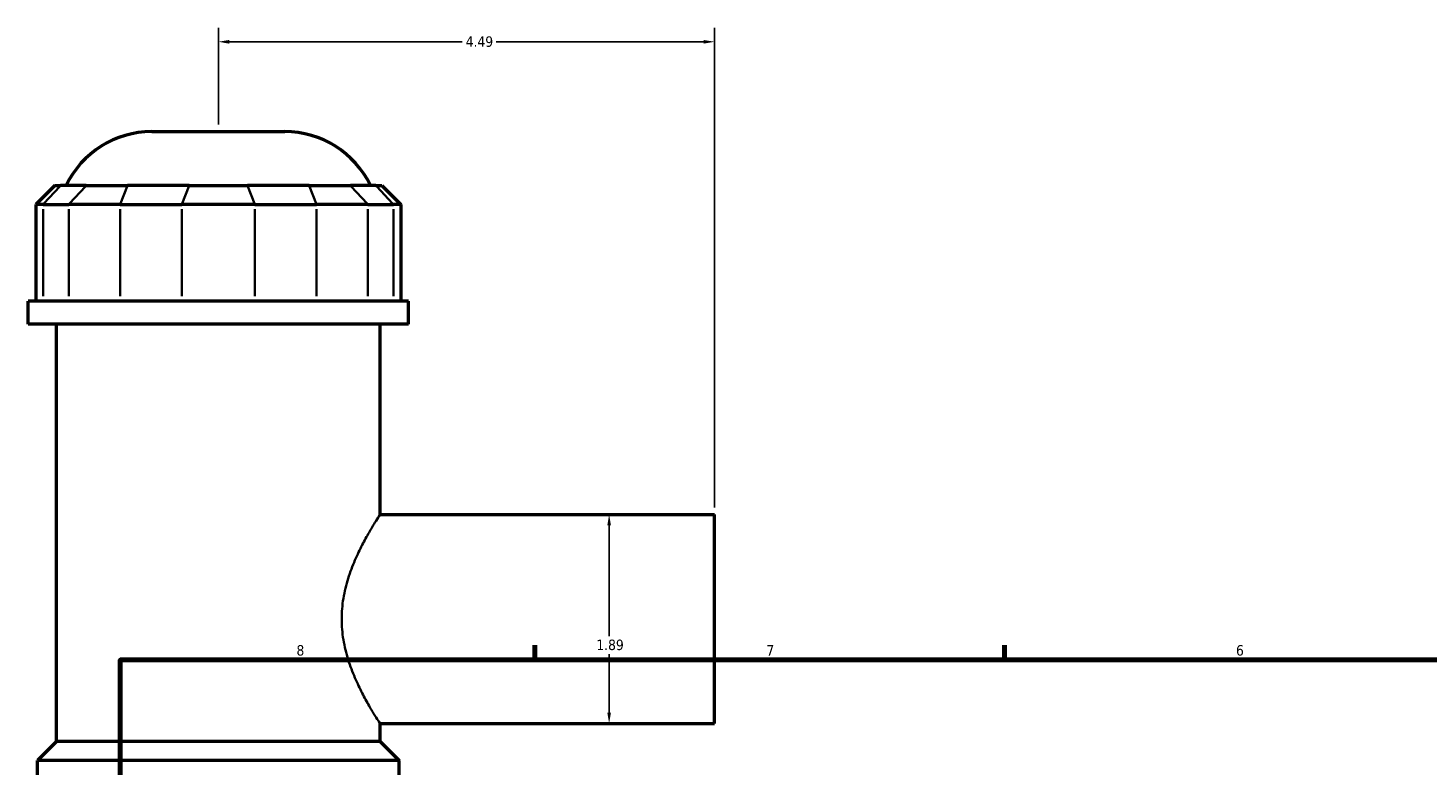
# Model space of a CAD drawing. Header units: inches. Extents: x -2.1 to 50.7, y -2.5 to 49.1.
# Tile 4 of 8: x -0.3 to 12.3, y 20 to 26.7. Entities that reach past the tile are written whole.
import ezdxf

# ---------------------------------------------------------------- set-up
doc = ezdxf.new("R2010")
doc.units = ezdxf.units.IN
doc.header["$MEASUREMENT"] = 0
for name, color, linetype, lineweight in [('Border (ANSI)', 7, 'Continuous', 70), ('Dimension (ANSI)', 7, 'Continuous', 25), ('Visible (ANSI)', 7, 'Continuous', 50), ('Visible Narrow (ANSI)', 7, 'Continuous', 35)]:
    doc.layers.add(name, color=color, linetype=linetype, lineweight=lineweight)
doc.styles.add('Note Text (ANSI)', font='tahoma.ttf')
doc.dimstyles.new('Default (ANSI)', dxfattribs={"dimtxt": 0.094488, "dimasz": 0.098425, "dimexe": 0.125, "dimexo": 0.0625, "dimgap": 0.031496, "dimtad": 0, "dimtih": 1, "dimtoh": 1, "dimrnd": 1e-08, "dimzin": 4, "dimdsep": 46, "dimtxsty": 'Note Text (ANSI)', "dimcen": 0.09, "dimdle": 0.393701, "dimclrd": 256, "dimclre": 256, "dimclrt": 5, "dimadec": 0, "dimazin": 1, "dimtfac": 1, "dimtofl": 0, "dimtmove": 0, "dimatfit": 3, "dimfxl": 1, "dimtolj": 1, "dimtzin": 4, "dimlwd": -1, "dimlwe": -1, "dimarcsym": 0})

# ---------------------------------------------------------------- blocks, each defined once
blk = doc.blocks.new('Borders Default Border')
at = {"layer": 'Border (ANSI)'}
for p, q in [((4.25, 21), (4.25, 21.134)), ((8.5, 21), (8.5, 21.134))]:
    blk.add_line(p, q, dxfattribs=at)
at = {"layer": 'Border (ANSI)', "flags": 128}
blk.add_lwpolyline([(0.5, 1), (0.5, 21), (33.5, 21), (33.5, 1), (0.5, 1)], dxfattribs=at)
at = {"layer": 'Border (ANSI)', "color": 5, "true_color": 0x0000ff, "char_height": 0.0945, "attachment_point": 7, "style": 'Note Text (ANSI)'}
for s, insert in [('8', (2.094, 21.038)), ('7', (6.346, 21.04)), ('6', (10.595, 21.038))]:
    blk.add_mtext(s, dxfattribs=dict(at, insert=insert))
blk = doc.blocks.new('*D6')
at = {"layer": 'Defpoints', "color": 0, "transparency": 16777216}
for p in [(5.877, 26.593), (1.387, 25.78), (5.877, 22.317)]:
    blk.add_point(p, dxfattribs=at)
at = {"layer": 'Dimension (ANSI)', "transparency": 16777216}
for p, q in [((1.387, 25.843), (1.387, 26.718)), ((5.877, 22.38), (5.877, 26.718)), ((1.485, 26.593), (3.593, 26.593)), ((5.778, 26.593), (3.9, 26.593))]:
    blk.add_line(p, q, dxfattribs=at)
for points in [[(1.485, 26.609), (1.485, 26.576), (1.387, 26.593)], [(5.778, 26.609), (5.778, 26.576), (5.877, 26.593)]]:
    blk.add_solid(points, dxfattribs=at)
at = {"layer": 'Dimension (ANSI)', "color": 5, "transparency": 16777216, "insert": (3.625, 26.642), "char_height": 0.0945, "attachment_point": 1, "style": 'Note Text (ANSI)'}
blk.add_mtext('\\A1;4.49', dxfattribs=at)
blk = doc.blocks.new('*D9')
at = {"layer": 'Defpoints', "color": 0, "transparency": 16777216}
for p in [(4.923, 22.317), (4.923, 20.424), (4.923, 20.424)]:
    blk.add_point(p, dxfattribs=at)
at = {"layer": 'Dimension (ANSI)', "transparency": 16777216}
for p, q in [((4.923, 22.219), (4.923, 21.215)), ((4.923, 20.522), (4.923, 21.053))]:
    blk.add_line(p, q, dxfattribs=at)
for points in [[(4.907, 22.219), (4.939, 22.219), (4.923, 22.317)], [(4.907, 20.522), (4.939, 20.522), (4.923, 20.424)]]:
    blk.add_solid(points, dxfattribs=at)
at = {"layer": 'Dimension (ANSI)', "color": 5, "transparency": 16777216, "insert": (4.807, 21.184), "char_height": 0.0945, "attachment_point": 1, "style": 'Note Text (ANSI)'}
blk.add_mtext('\\A1;1.89', dxfattribs=at)

msp = doc.modelspace()

# ---------------------------------------------------------------- linework, layer by layer
at = {"layer": 'Visible (ANSI)'}
for p, q in [((0.785, 25.78), (1.988, 25.78)), ((-0.092, 25.292), (-0.264, 25.12)), ((-0.092, 25.292), (-0.04, 25.292)), ((0.192, 25.292), (-0.04, 25.292)), ((0.192, 25.292), (0.565, 25.292)), ((1.123, 25.292), (0.565, 25.292)), ((1.123, 25.292), (1.65, 25.292)), ((2.209, 25.292), (1.65, 25.292)), ((2.209, 25.292), (2.582, 25.292)), ((2.813, 25.292), (2.582, 25.292)), ((2.813, 25.292), (2.866, 25.292)), ((2.866, 25.292), (3.038, 25.12)), ((-0.199, 25.12), (-0.264, 25.12)), ((-0.264, 25.12), (-0.264, 24.247)), ((-0.199, 25.12), (0.033, 25.12)), ((0.499, 25.12), (0.033, 25.12)), ((0.499, 25.12), (1.057, 25.12)), ((1.716, 25.12), (1.057, 25.12)), ((1.716, 25.12), (2.275, 25.12)), ((2.741, 25.12), (2.275, 25.12)), ((2.741, 25.12), (2.972, 25.12)), ((3.038, 25.12), (2.972, 25.12)), ((3.038, 25.12), (3.038, 24.247)), ((3.109, 24.247), (-0.335, 24.247)), ((-0.335, 24.038), (-0.335, 24.247)), ((3.109, 24.038), (3.109, 24.247)), ((3.109, 24.038), (-0.335, 24.038)), ((-0.077, 20.262), (-0.077, 24.038)), ((2.851, 22.317), (2.851, 24.038)), ((2.851, 22.317), (5.877, 22.317)), ((5.877, 20.424), (5.877, 22.317)), ((2.851, 20.262), (2.851, 20.424)), ((2.851, 20.424), (5.877, 20.424)), ((-0.077, 20.262), (-0.249, 20.09)), ((2.851, 20.262), (-0.077, 20.262)), ((2.851, 20.262), (3.023, 20.09)), ((3.023, 20.09), (-0.249, 20.09)), ((-0.249, 19.699), (-0.249, 20.09)), ((3.023, 19.699), (3.023, 20.09))]:
    msp.add_line(p, q, dxfattribs=at)
for centre, start, end in [((0.785, 24.919), 90, 154.3197), ((1.988, 24.919), 25.6803, 90)]:
    msp.add_arc(centre, 0.861, start, end, dxfattribs=at)
at = {"layer": 'Visible Narrow (ANSI)'}
for p, q in [((-0.048, 25.284), (-0.191, 25.129)), ((0.041, 25.129), (0.184, 25.284)), ((0.561, 25.284), (0.502, 25.129)), ((1.12, 25.284), (1.061, 25.129)), ((1.654, 25.284), (1.713, 25.129)), ((2.212, 25.284), (2.272, 25.129)), ((2.59, 25.284), (2.733, 25.129)), ((2.821, 25.284), (2.964, 25.129)), ((-0.199, 24.291), (-0.199, 25.077)), ((0.033, 25.077), (0.033, 24.291)), ((0.499, 24.291), (0.499, 25.077)), ((1.057, 25.077), (1.057, 24.291)), ((1.716, 24.291), (1.716, 25.077)), ((2.275, 25.077), (2.275, 24.291)), ((2.741, 24.291), (2.741, 25.077)), ((2.972, 25.077), (2.972, 24.291))]:
    msp.add_line(p, q, dxfattribs=at)
msp.add_open_spline([(2.851, 20.424), (2.851, 20.424), (2.847, 20.43), (2.831, 20.455), (2.819, 20.473), (2.789, 20.522), (2.77, 20.552), (2.731, 20.621), (2.709, 20.66), (2.667, 20.742), (2.645, 20.789), (2.601, 20.89), (2.58, 20.945), (2.544, 21.061), (2.529, 21.121), (2.508, 21.245), (2.503, 21.308), (2.503, 21.432), (2.508, 21.495), (2.529, 21.619), (2.544, 21.68), (2.58, 21.796), (2.601, 21.851), (2.645, 21.952), (2.667, 21.999), (2.709, 22.081), (2.731, 22.119), (2.77, 22.188), (2.789, 22.218), (2.819, 22.267), (2.831, 22.286), (2.847, 22.311), (2.851, 22.317), (2.851, 22.317)], degree=3, knots=[3.762832, 3.762832, 3.762832, 3.762832, 4.230963, 4.230963, 4.699093, 4.699093, 5.167224, 5.167224, 5.635354, 5.635354, 6.107932, 6.107932, 6.580509, 6.580509, 7.053087, 7.053087, 7.525665, 7.525665, 7.998242, 7.998242, 8.47082, 8.47082, 8.943397, 8.943397, 9.415975, 9.415975, 9.884105, 9.884105, 10.352236, 10.352236, 10.820366, 10.820366, 11.288497, 11.288497, 11.288497, 11.288497], dxfattribs=at)

# ---------------------------------------------------------------- block references
msp.add_blockref('Borders Default Border', (0, 0))

# ---------------------------------------------------------------- dimensions: what is measured, and where the dimension line sits
at = {"layer": 'Dimension (ANSI)'}
for base, p1, p2, angle, override, picture, middle in [((5.877, 26.593), (1.387, 25.78), (5.877, 22.317), 180, {"dimgap": 0.031496, "dimtih": 0, "dimtoh": 0, "dimdec": 2, "dimtol": 0, "dimlim": 0, "dimtp": 0, "dimtm": 0, "dimtdec": 2, "dimatfit": 1}, '*D6', (3.747, 26.593)), ((4.923, 20.424), (4.923, 22.317), (4.923, 20.424), 270, {"dimgap": 0.031496, "dimdec": 2, "dimse1": 1, "dimse2": 1, "dimtol": 0, "dimlim": 0, "dimtp": 0, "dimtm": 0, "dimtdec": 2, "dimatfit": 1}, '*D9', (4.923, 21.134))]:
    dim = msp.add_linear_dim(base=base, p1=p1, p2=p2, angle=angle, dimstyle='Default (ANSI)', override=override, dxfattribs=at)
    dim.commit()
    dim.dimension.update_dxf_attribs({"geometry": picture, "text_midpoint": middle, "dimtype": 160})

doc.saveas('drawing.dxf')
